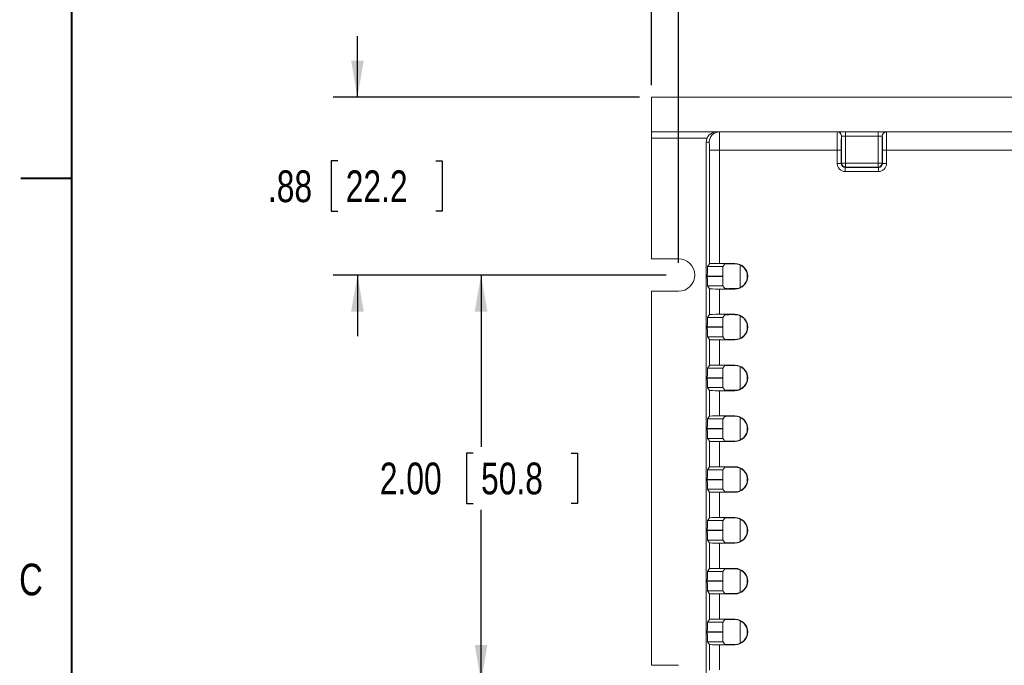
# Model space of a CAD drawing. Header units: inches. Extents: x 0.5 to 33, y 0.5 to 21.5.
# Tile 4 of 35: x 0.5 to 5.4, y 10.2 to 13.4. Entities that reach past the tile are written whole.
import ezdxf

# ---------------------------------------------------------------- set-up
doc = ezdxf.new("R2010")
doc.units = ezdxf.units.IN
doc.header["$MEASUREMENT"] = 0
doc.layers.add('2', color=179, linetype='Continuous')
doc.styles.add('SLDTEXTSTYLE0', font='TXT', dxfattribs={"width": 0.773196})
doc.styles.add('SLDTEXTSTYLE1', font='TXT', dxfattribs={"width": 0.75})
doc.dimstyles.new('SLDDIMSTYLE0', dxfattribs={"dimtxt": 0.156, "dimasz": 0.18, "dimexe": 0, "dimexo": 0.0625, "dimgap": 0.039, "dimtad": 0, "dimtih": 1, "dimtoh": 1, "dimrnd": 1e-09, "dimzin": 12, "dimdsep": 46, "dimtxsty": 'SLDTEXTSTYLE1', "dimsah": 1, "dimcen": 0.09, "dimadec": 0, "dimazin": 3, "dimtfac": 1, "dimtdec": 3, "dimtofl": 0, "dimtmove": 0, "dimatfit": 3, "dimfxl": 1, "dimfrac": 2, "dimtolj": 1, "dimtzin": 12, "dimarcsym": 0})
doc.dimstyles.new('SLDDIMSTYLE1', dxfattribs={"dimtxt": 0.156, "dimasz": 0.18, "dimexe": 0, "dimexo": 0.0625, "dimgap": 0.039, "dimtad": 0, "dimtih": 1, "dimtoh": 1, "dimrnd": 1e-09, "dimzin": 12, "dimdsep": 46, "dimtxsty": 'SLDTEXTSTYLE1', "dimsah": 1, "dimcen": 0.09, "dimadec": 0, "dimazin": 3, "dimtfac": 1, "dimtdec": 3, "dimtmove": 0, "dimatfit": 0, "dimfxl": 1, "dimfrac": 2, "dimtolj": 1, "dimtzin": 12, "dimarcsym": 0})
doc.dimstyles.new('SLDDIMSTYLE2', dxfattribs={"dimtxt": 0.156, "dimasz": 0.18, "dimexe": 0, "dimexo": 0.0625, "dimgap": 0.039, "dimtad": 0, "dimtih": 1, "dimtoh": 1, "dimrnd": 1e-09, "dimzin": 4, "dimdsep": 46, "dimtxsty": 'SLDTEXTSTYLE1', "dimsah": 1, "dimcen": 0.09, "dimadec": 0, "dimazin": 1, "dimtfac": 1, "dimtdec": 3, "dimtofl": 0, "dimtmove": 0, "dimatfit": 3, "dimfxl": 1, "dimfrac": 2, "dimtolj": 1, "dimtzin": 12, "dimarcsym": 0})

# ---------------------------------------------------------------- blocks, each defined once
blk = doc.blocks.new('_D_6')
at = {"layer": '2'}
for p, q in [((6.9081, 14.5464), (6.8765, 14.5464)), ((6.8765, 14.5464), (6.8765, 14.2988)), ((7.3332, 14.5464), (7.3649, 14.5464)), ((7.3649, 14.5464), (7.3649, 14.2988)), ((3.6314, 13.0455), (3.6314, 14.5426)), ((10.2064, 13.0455), (10.2064, 14.5426)), ((3.6314, 14.4226), (6.4176, 14.4226)), ((10.2064, 14.4226), (7.4203, 14.4226)), ((6.8765, 14.2988), (6.9081, 14.2988)), ((7.3649, 14.2988), (7.3332, 14.2988))]:
    blk.add_line(p, q, dxfattribs=at)
for points in [[(3.6314, 14.4226), (3.8114, 14.3913), (3.8114, 14.4538)], [(10.2064, 14.4226), (10.0264, 14.4538), (10.0264, 14.3913)]]:
    blk.add_solid(points, dxfattribs=at)
at = {"layer": '2', "char_height": 0.156, "attachment_point": 1, "style": 'SLDTEXTSTYLE1'}
for s, insert in [('6.58', (6.4493, 14.4999)), ('167', (6.9478, 14.4999))]:
    blk.add_mtext(s, dxfattribs=dict(at, insert=insert))
blk = doc.blocks.new('_D_7')
at = {"layer": '2'}
for p, q in [((3.7634, 12.1705), (3.7634, 14.1309)), ((6.8212, 14.1347), (6.7895, 14.1347)), ((6.7895, 14.1347), (6.7895, 13.8871)), ((7.4191, 14.1347), (7.4508, 14.1347)), ((7.4508, 14.1347), (7.4508, 13.8871)), ((10.0734, 12.1705), (10.0734, 14.1309)), ((3.7634, 14.0109), (6.3307, 14.0109)), ((10.0734, 14.0109), (7.5062, 14.0109)), ((6.7895, 13.8871), (6.8212, 13.8871)), ((7.4508, 13.8871), (7.4191, 13.8871))]:
    blk.add_line(p, q, dxfattribs=at)
for points in [[(3.7634, 14.0109), (3.9434, 13.9796), (3.9434, 14.0421)], [(10.0734, 14.0109), (9.8934, 14.0421), (9.8934, 13.9796)]]:
    blk.add_solid(points, dxfattribs=at)
at = {"layer": '2', "char_height": 0.156, "attachment_point": 1, "style": 'SLDTEXTSTYLE1'}
for s, insert in [('6.31', (6.3623, 14.0881)), ('160.3', (6.8608, 14.0881))]:
    blk.add_mtext(s, dxfattribs=dict(at, insert=insert))
blk = doc.blocks.new('_D_9')
at = {"layer": '2'}
for p, q in [((2.1827, 12.9855), (2.1827, 13.2855)), ((3.5714, 12.9855), (2.0627, 12.9855)), ((2.0855, 12.6719), (2.0538, 12.6719)), ((2.0538, 12.6719), (2.0538, 12.4242)), ((2.5681, 12.6719), (2.5998, 12.6719)), ((2.5998, 12.6719), (2.5998, 12.4242)), ((2.0538, 12.4242), (2.0855, 12.4242)), ((2.5998, 12.4242), (2.5681, 12.4242)), ((3.7034, 12.1105), (2.0627, 12.1105)), ((2.1827, 12.1105), (2.1827, 11.8105))]:
    blk.add_line(p, q, dxfattribs=at)
for points in [[(2.1827, 12.9855), (2.214, 13.1655), (2.1515, 13.1655)], [(2.1827, 12.1105), (2.1515, 11.9305), (2.214, 11.9305)]]:
    blk.add_solid(points, dxfattribs=at)
at = {"layer": '2', "char_height": 0.156, "attachment_point": 1, "style": 'SLDTEXTSTYLE1'}
for s, insert in [('.88', (1.7419, 12.6253)), ('22.2', (2.1251, 12.6253))]:
    blk.add_mtext(s, dxfattribs=dict(at, insert=insert))
blk = doc.blocks.new('_D_10')
at = {"layer": '2'}
for p, q in [((3.7034, 12.1105), (2.6714, 12.1105)), ((2.7914, 12.1105), (2.7914, 11.266)), ((2.7518, 11.2344), (2.7201, 11.2344)), ((2.7201, 11.2344), (2.7201, 10.9867)), ((3.2345, 11.2344), (3.2662, 11.2344)), ((3.2662, 11.2344), (3.2662, 10.9867)), ((2.7201, 10.9867), (2.7518, 10.9867)), ((3.2662, 10.9867), (3.2345, 10.9867)), ((2.7914, 10.1105), (2.7914, 10.955)), ((3.7034, 10.1105), (2.6714, 10.1105))]:
    blk.add_line(p, q, dxfattribs=at)
for points in [[(2.7914, 12.1105), (2.7602, 11.9305), (2.8227, 11.9305)], [(2.7914, 10.1105), (2.8227, 10.2905), (2.7602, 10.2905)]]:
    blk.add_solid(points, dxfattribs=at)
at = {"layer": '2', "char_height": 0.156, "attachment_point": 1, "style": 'SLDTEXTSTYLE1'}
for s, insert in [('2.00', (2.2929, 11.1878)), ('50.8', (2.7914, 11.1878))]:
    blk.add_mtext(s, dxfattribs=dict(at, insert=insert))

msp = doc.modelspace()

# ---------------------------------------------------------------- linework, layer by layer
at = {"color": 7, "linetype": 'Continuous', "lineweight": 15}
for p, q in [((3.6314, 12.8145), (3.6314, 12.9855)), ((3.6314, 12.9855), (10.2064, 12.9855)), ((10.2064, 12.8145), (3.6314, 12.8145)), ((3.6314, 12.7845), (3.6314, 12.8145)), ((4.5865, 12.8145), (4.5865, 12.7945)), ((4.7464, 12.7945), (4.7464, 12.8145)), ((3.6314, 12.7845), (3.6314, 12.1905)), ((3.9001, 12.7645), (3.9001, 9.5491)), ((3.9149, 12.7645), (3.9001, 12.7645)), ((4.5665, 12.7945), (4.5661, 12.7945)), ((4.5665, 12.6615), (4.5665, 12.7945)), ((4.5665, 12.7945), (4.5865, 12.7945)), ((4.5865, 12.7945), (4.5865, 12.6615)), ((4.7464, 12.7945), (4.5865, 12.7945)), ((4.7464, 12.7945), (4.7664, 12.7945)), ((4.7464, 12.6615), (4.7464, 12.7945)), ((4.7664, 12.7945), (4.7664, 12.6615)), ((4.7668, 12.7945), (4.7664, 12.7945)), ((3.9156, 12.1662), (3.9156, 12.7245)), ((3.9156, 12.7245), (3.9656, 12.7245)), ((3.9656, 12.7245), (3.9656, 12.1675)), ((4.5449, 12.7245), (3.9656, 12.7245)), ((4.5449, 12.6599), (4.5449, 12.7245)), ((4.5449, 12.7245), (4.5649, 12.7245)), ((4.5649, 12.7245), (4.5649, 12.6599)), ((4.768, 12.7245), (4.788, 12.7245)), ((4.768, 12.6599), (4.768, 12.7245)), ((4.788, 12.7245), (4.788, 12.6599)), ((9.0449, 12.7245), (4.788, 12.7245)), ((4.5449, 12.6599), (4.5649, 12.6599)), ((4.5649, 12.6599), (4.5665, 12.6615)), ((4.5665, 12.6615), (4.5865, 12.6615)), ((4.5865, 12.6415), (4.5865, 12.6615)), ((4.5865, 12.6615), (4.7464, 12.6615)), ((4.7464, 12.6615), (4.7664, 12.6615)), ((4.7464, 12.6615), (4.7464, 12.6415)), ((4.7664, 12.6615), (4.768, 12.6599)), ((4.768, 12.6599), (4.788, 12.6599)), ((4.5865, 12.6415), (4.5849, 12.6399)), ((4.5849, 12.6399), (4.748, 12.6399)), ((4.5849, 12.6199), (4.5849, 12.6399)), ((4.748, 12.6199), (4.5849, 12.6199)), ((4.7464, 12.6415), (4.5865, 12.6415)), ((4.748, 12.6399), (4.7464, 12.6415)), ((4.748, 12.6399), (4.748, 12.6199)), ((3.7634, 12.1905), (3.6314, 12.1905)), ((3.9156, 12.1662), (3.9063, 12.1524)), ((3.9063, 12.1524), (3.9826, 12.1524)), ((4.0414, 12.1675), (3.9656, 12.1675)), ((3.9911, 12.1651), (3.9826, 12.1524)), ((4.0414, 12.1656), (4.0111, 12.1656)), ((4.0414, 12.1656), (4.0414, 12.1675)), ((4.0674, 12.1598), (4.0674, 12.0493)), ((3.9055, 12.1054), (3.9055, 12.1037)), ((3.9818, 12.1054), (3.9055, 12.1054)), ((3.9055, 12.1037), (3.9818, 12.1037)), ((3.9818, 12.1054), (3.9818, 12.1037)), ((3.6314, 12.0305), (3.7634, 12.0305)), ((3.6314, 12.0305), (3.6314, 10.1905)), ((3.9826, 12.0567), (3.9063, 12.0567)), ((3.9063, 12.0567), (3.9156, 12.0428)), ((3.9156, 11.9162), (3.9156, 12.0428)), ((3.9656, 12.0415), (3.9656, 11.9175)), ((3.9656, 12.0415), (4.0414, 12.0415)), ((3.9826, 12.0567), (3.9911, 12.044)), ((4.0111, 12.0435), (4.0414, 12.0435)), ((4.0414, 12.0435), (4.0414, 12.0415)), ((3.9156, 11.9162), (3.9063, 11.9024)), ((3.9063, 11.9024), (3.9826, 11.9024)), ((4.0414, 11.9175), (3.9656, 11.9175)), ((3.9911, 11.9151), (3.9826, 11.9024)), ((4.0414, 11.9156), (4.0111, 11.9156)), ((4.0414, 11.9156), (4.0414, 11.9175)), ((4.0674, 11.9098), (4.0674, 11.7993)), ((3.9055, 11.8554), (3.9055, 11.8537)), ((3.9818, 11.8554), (3.9055, 11.8554)), ((3.9055, 11.8537), (3.9818, 11.8537)), ((3.9818, 11.8554), (3.9818, 11.8537)), ((3.9826, 11.8067), (3.9063, 11.8067)), ((3.9063, 11.8067), (3.9156, 11.7928)), ((3.9156, 11.6662), (3.9156, 11.7928)), ((3.9656, 11.7915), (3.9656, 11.6675)), ((3.9656, 11.7915), (4.0414, 11.7915)), ((3.9826, 11.8067), (3.9911, 11.794)), ((4.0111, 11.7935), (4.0414, 11.7935)), ((4.0414, 11.7935), (4.0414, 11.7915)), ((3.9156, 11.6662), (3.9063, 11.6524)), ((3.9063, 11.6524), (3.9826, 11.6524)), ((4.0414, 11.6675), (3.9656, 11.6675)), ((3.9911, 11.6651), (3.9826, 11.6524)), ((4.0414, 11.6656), (4.0111, 11.6656)), ((4.0414, 11.6656), (4.0414, 11.6675)), ((4.0674, 11.6598), (4.0674, 11.5493)), ((3.9055, 11.6054), (3.9055, 11.6037)), ((3.9818, 11.6054), (3.9055, 11.6054)), ((3.9055, 11.6037), (3.9818, 11.6037)), ((3.9818, 11.6054), (3.9818, 11.6037)), ((3.9826, 11.5567), (3.9063, 11.5567)), ((3.9063, 11.5567), (3.9156, 11.5428)), ((3.9156, 11.4162), (3.9156, 11.5428)), ((3.9656, 11.5415), (3.9656, 11.4175)), ((3.9656, 11.5415), (4.0414, 11.5415)), ((3.9826, 11.5567), (3.9911, 11.544)), ((4.0111, 11.5435), (4.0414, 11.5435)), ((4.0414, 11.5435), (4.0414, 11.5415)), ((3.9156, 11.4162), (3.9063, 11.4024)), ((3.9063, 11.4024), (3.9826, 11.4024)), ((4.0414, 11.4175), (3.9656, 11.4175)), ((3.9911, 11.4151), (3.9826, 11.4024)), ((4.0414, 11.4156), (4.0111, 11.4156)), ((4.0414, 11.4156), (4.0414, 11.4175)), ((4.0674, 11.4098), (4.0674, 11.2993)), ((3.9055, 11.3554), (3.9055, 11.3537)), ((3.9818, 11.3554), (3.9055, 11.3554)), ((3.9055, 11.3537), (3.9818, 11.3537)), ((3.9818, 11.3554), (3.9818, 11.3537)), ((3.9826, 11.3067), (3.9063, 11.3067)), ((3.9063, 11.3067), (3.9156, 11.2928)), ((3.9826, 11.3067), (3.9911, 11.294)), ((3.9156, 11.1662), (3.9156, 11.2928)), ((3.9656, 11.2915), (3.9656, 11.1675)), ((3.9656, 11.2915), (4.0414, 11.2915)), ((4.0111, 11.2935), (4.0414, 11.2935)), ((4.0414, 11.2935), (4.0414, 11.2915)), ((3.9156, 11.1662), (3.9063, 11.1524)), ((3.9063, 11.1524), (3.9826, 11.1524)), ((4.0414, 11.1675), (3.9656, 11.1675)), ((3.9911, 11.1651), (3.9826, 11.1524)), ((4.0414, 11.1656), (4.0111, 11.1656)), ((4.0414, 11.1656), (4.0414, 11.1675)), ((4.0674, 11.1598), (4.0674, 11.0493)), ((3.9055, 11.1054), (3.9055, 11.1037)), ((3.9818, 11.1054), (3.9055, 11.1054)), ((3.9055, 11.1037), (3.9818, 11.1037)), ((3.9818, 11.1054), (3.9818, 11.1037)), ((3.9826, 11.0567), (3.9063, 11.0567)), ((3.9063, 11.0567), (3.9156, 11.0428)), ((3.9826, 11.0567), (3.9911, 11.044)), ((3.9156, 10.9162), (3.9156, 11.0428)), ((3.9656, 11.0415), (3.9656, 10.9175)), ((3.9656, 11.0415), (4.0414, 11.0415)), ((4.0111, 11.0435), (4.0414, 11.0435)), ((4.0414, 11.0435), (4.0414, 11.0415)), ((3.9156, 10.9162), (3.9063, 10.9024)), ((4.0414, 10.9175), (3.9656, 10.9175)), ((3.9911, 10.9151), (3.9826, 10.9024)), ((4.0414, 10.9156), (4.0111, 10.9156)), ((4.0414, 10.9156), (4.0414, 10.9175)), ((4.0674, 10.9098), (4.0674, 10.7993)), ((3.9063, 10.9024), (3.9826, 10.9024)), ((3.9055, 10.8554), (3.9055, 10.8537)), ((3.9818, 10.8554), (3.9055, 10.8554)), ((3.9055, 10.8537), (3.9818, 10.8537)), ((3.9818, 10.8554), (3.9818, 10.8537)), ((3.9826, 10.8067), (3.9063, 10.8067)), ((3.9063, 10.8067), (3.9156, 10.7928)), ((3.9156, 10.6662), (3.9156, 10.7928)), ((3.9656, 10.7915), (3.9656, 10.6675)), ((3.9656, 10.7915), (4.0414, 10.7915)), ((3.9826, 10.8067), (3.9911, 10.794)), ((4.0111, 10.7935), (4.0414, 10.7935)), ((4.0414, 10.7935), (4.0414, 10.7915)), ((3.9156, 10.6662), (3.9063, 10.6524)), ((4.0414, 10.6675), (3.9656, 10.6675)), ((4.0414, 10.6656), (4.0414, 10.6675)), ((3.9063, 10.6524), (3.9826, 10.6524)), ((3.9911, 10.6651), (3.9826, 10.6524)), ((4.0414, 10.6656), (4.0111, 10.6656)), ((4.0674, 10.6598), (4.0674, 10.5493)), ((3.9055, 10.6054), (3.9055, 10.6037)), ((3.9818, 10.6054), (3.9055, 10.6054)), ((3.9055, 10.6037), (3.9818, 10.6037)), ((3.9818, 10.6054), (3.9818, 10.6037)), ((3.9826, 10.5567), (3.9063, 10.5567)), ((3.9063, 10.5567), (3.9156, 10.5428)), ((3.9156, 10.4162), (3.9156, 10.5428)), ((3.9656, 10.5415), (3.9656, 10.4175)), ((3.9656, 10.5415), (4.0414, 10.5415)), ((3.9826, 10.5567), (3.9911, 10.544)), ((4.0111, 10.5435), (4.0414, 10.5435)), ((4.0414, 10.5435), (4.0414, 10.5415)), ((3.9156, 10.4162), (3.9063, 10.4024)), ((3.9063, 10.4024), (3.9826, 10.4024)), ((4.0414, 10.4175), (3.9656, 10.4175)), ((3.9911, 10.4151), (3.9826, 10.4024)), ((4.0414, 10.4156), (4.0111, 10.4156)), ((4.0414, 10.4156), (4.0414, 10.4175)), ((4.0674, 10.4098), (4.0674, 10.2993)), ((3.9055, 10.3554), (3.9055, 10.3537)), ((3.9818, 10.3554), (3.9055, 10.3554)), ((3.9055, 10.3537), (3.9818, 10.3537)), ((3.9818, 10.3554), (3.9818, 10.3537)), ((3.9826, 10.3067), (3.9063, 10.3067)), ((3.9063, 10.3067), (3.9156, 10.2928)), ((3.9156, 10.1662), (3.9156, 10.2928)), ((3.9656, 10.2915), (3.9656, 10.1675)), ((3.9656, 10.2915), (4.0414, 10.2915)), ((3.9826, 10.3067), (3.9911, 10.294)), ((4.0111, 10.2935), (4.0414, 10.2935)), ((4.0414, 10.2935), (4.0414, 10.2915)), ((3.7634, 10.1905), (3.6314, 10.1905))]:
    msp.add_line(p, q, dxfattribs=at)
at = {"color": 8, "linetype": 'Continuous', "lineweight": 15}
msp.add_line((3.9043, 12.7845), (3.6314, 12.7845), dxfattribs=at)
at = {"color": 7, "linetype": 'Continuous', "lineweight": 15}
for centre, radius, start, end in [((3.9649, 12.7645), 0.05, 90.0043, 180.0046), ((4.5461, 12.7945), 0.02, 359.9958, 89.9958), ((4.5465, 12.7945), 0.02, 359.9956, 89.9956), ((4.7864, 12.7945), 0.02, 90.0044, 180.0044), ((4.7868, 12.7945), 0.02, 90.0042, 180.0042), ((4.5865, 12.6615), 0.02, 180.0207, 269.9793), ((4.7464, 12.6615), 0.02, 270.0211, 359.9793), ((3.7634, 12.1105), 0.08, 270, 90), ((4.0414, 12.1045), 0.063, 270, 90), ((4.0414, 12.1045), 0.061, 270, 90), ((4.0414, 11.8545), 0.063, 270, 90), ((4.0414, 11.8545), 0.061, 270, 90), ((4.0414, 11.6045), 0.063, 270, 90), ((4.0414, 11.6045), 0.061, 270, 90), ((4.0414, 11.3545), 0.063, 270, 90), ((4.0414, 11.3545), 0.061, 270, 90), ((4.0414, 11.1045), 0.063, 270, 90), ((4.0414, 11.1045), 0.061, 270, 90), ((4.0414, 10.8545), 0.063, 270, 90), ((4.0414, 10.8545), 0.061, 270, 90), ((4.0414, 10.6045), 0.063, 270, 90), ((4.0414, 10.6045), 0.061, 270, 90), ((4.0414, 10.3545), 0.063, 270, 90), ((4.0414, 10.3545), 0.061, 270, 90)]:
    msp.add_arc(centre, radius, start, end, dxfattribs=at)
for centre, major_axis, ratio, start_param, end_param in [((3.9501, 12.7645), (-0.0327, 0.0378), 0.998942, 5.570266, 7.141063), ((3.9649, 12.7245), (0, 0.09), 0.007758, 4.712389, 6.283185), ((4.5461, 12.7245), (0, 0.09), 0.013576, 0, 1.570796), ((4.7868, 12.7245), (0, 0.09), 0.013576, 4.712389, 6.283185), ((3.9149, 12.7245), (0, 0.04), 0.017455, 4.712389, 6.283185), ((4.5661, 12.7245), (0, 0.07), 0.017455, 0, 1.570796), ((4.7668, 12.7245), (0, 0.07), 0.017455, 4.712389, 6.283185), ((4.5849, 12.6599), (0.0283, 0.0283), 0.999695, 2.356347, 3.926839), ((4.5849, 12.6599), (0.0142, 0.0142), 0.999087, 2.356347, 3.926839), ((4.748, 12.6599), (-0.0283, 0.0283), 0.999695, 2.356347, 3.926839), ((4.748, 12.6599), (0.0142, -0.0142), 0.999087, 5.497939, 7.068431), ((3.9063, 12.1054), (0, 0.047), 0.017455, 0.02618, 1.570796), ((3.9656, 12.1662), (0.05, 0), 0.026186, 1.570796, 3.124139), ((3.9827, 12.1054), (0, 0.047), 0.017455, 0.02618, 1.570796), ((4.0111, 12.165), (0.02, 0), 0.026186, 1.570796, 3.124139), ((3.9063, 12.1037), (0, 0.047), 0.017455, 1.570796, 3.115413), ((3.9827, 12.1037), (0, 0.047), 0.017455, 1.570796, 3.115413), ((3.9656, 12.0428), (0.05, 0), 0.026186, 3.159046, 4.712389), ((4.0111, 12.044), (0.02, 0), 0.026186, 3.159046, 4.712389), ((3.9063, 11.8554), (0, 0.047), 0.017455, 0.02618, 1.570796), ((3.9656, 11.9162), (0.05, 0), 0.026186, 1.570796, 3.124139), ((3.9827, 11.8554), (0, 0.047), 0.017455, 0.02618, 1.570796), ((4.0111, 11.915), (0.02, 0), 0.026186, 1.570796, 3.124139), ((3.9063, 11.8537), (0, 0.047), 0.017455, 1.570796, 3.115413), ((3.9827, 11.8537), (0, 0.047), 0.017455, 1.570796, 3.115413), ((3.9656, 11.7928), (0.05, 0), 0.026186, 3.159046, 4.712389), ((4.0111, 11.794), (0.02, 0), 0.026186, 3.159046, 4.712389), ((3.9063, 11.6054), (0, 0.047), 0.017455, 0.02618, 1.570796), ((3.9656, 11.6662), (0.05, 0), 0.026186, 1.570796, 3.124139), ((3.9827, 11.6054), (0, 0.047), 0.017455, 0.02618, 1.570796), ((4.0111, 11.665), (0.02, 0), 0.026186, 1.570796, 3.124139), ((3.9063, 11.6037), (0, 0.047), 0.017455, 1.570796, 3.115413), ((3.9827, 11.6037), (0, 0.047), 0.017455, 1.570796, 3.115413), ((3.9656, 11.5428), (0.05, 0), 0.026186, 3.159046, 4.712389), ((4.0111, 11.544), (0.02, 0), 0.026186, 3.159046, 4.712389), ((3.9063, 11.3554), (0, 0.047), 0.017455, 0.02618, 1.570796), ((3.9656, 11.4162), (0.05, 0), 0.026186, 1.570796, 3.124139), ((3.9827, 11.3554), (0, 0.047), 0.017455, 0.02618, 1.570796), ((4.0111, 11.415), (0.02, 0), 0.026186, 1.570796, 3.124139), ((3.9063, 11.3537), (0, 0.047), 0.017455, 1.570796, 3.115413), ((3.9827, 11.3537), (0, 0.047), 0.017455, 1.570796, 3.115413), ((3.9656, 11.2928), (0.05, 0), 0.026186, 3.159046, 4.712389), ((4.0111, 11.294), (0.02, 0), 0.026186, 3.159046, 4.712389), ((3.9063, 11.1054), (0, 0.047), 0.017455, 0.02618, 1.570796), ((3.9656, 11.1662), (0.05, 0), 0.026186, 1.570796, 3.124139), ((3.9827, 11.1054), (0, 0.047), 0.017455, 0.02618, 1.570796), ((4.0111, 11.165), (0.02, 0), 0.026186, 1.570796, 3.124139), ((3.9063, 11.1037), (0, 0.047), 0.017455, 1.570796, 3.115413), ((3.9827, 11.1037), (0, 0.047), 0.017455, 1.570796, 3.115413), ((3.9656, 11.0428), (0.05, 0), 0.026186, 3.159046, 4.712389), ((4.0111, 11.044), (0.02, 0), 0.026186, 3.159046, 4.712389), ((3.9656, 10.9162), (0.05, 0), 0.026186, 1.570796, 3.124139), ((4.0111, 10.915), (0.02, 0), 0.026186, 1.570796, 3.124139), ((3.9063, 10.8554), (0, 0.047), 0.017455, 0.02618, 1.570796), ((3.9827, 10.8554), (0, 0.047), 0.017455, 0.02618, 1.570796), ((3.9063, 10.8537), (0, 0.047), 0.017455, 1.570796, 3.115413), ((3.9827, 10.8537), (0, 0.047), 0.017455, 1.570796, 3.115413), ((3.9656, 10.7928), (0.05, 0), 0.026186, 3.159046, 4.712389), ((4.0111, 10.794), (0.02, 0), 0.026186, 3.159046, 4.712389), ((3.9656, 10.6662), (0.05, 0), 0.026186, 1.570796, 3.124139), ((3.9063, 10.6054), (0, 0.047), 0.017455, 0.02618, 1.570796), ((3.9827, 10.6054), (0, 0.047), 0.017455, 0.02618, 1.570796), ((4.0111, 10.665), (0.02, 0), 0.026186, 1.570796, 3.124139), ((3.9063, 10.6037), (0, 0.047), 0.017455, 1.570796, 3.115413), ((3.9827, 10.6037), (0, 0.047), 0.017455, 1.570796, 3.115413), ((3.9656, 10.5428), (0.05, 0), 0.026186, 3.159046, 4.712389), ((4.0111, 10.544), (0.02, 0), 0.026186, 3.159046, 4.712389), ((3.9063, 10.3554), (0, 0.047), 0.017455, 0.02618, 1.570796), ((3.9656, 10.4162), (0.05, 0), 0.026186, 1.570796, 3.124139), ((3.9827, 10.3554), (0, 0.047), 0.017455, 0.02618, 1.570796), ((4.0111, 10.415), (0.02, 0), 0.026186, 1.570796, 3.124139), ((3.9063, 10.3537), (0, 0.047), 0.017455, 1.570796, 3.115413), ((3.9827, 10.3537), (0, 0.047), 0.017455, 1.570796, 3.115413), ((3.9656, 10.2928), (0.05, 0), 0.026186, 3.159046, 4.712389), ((4.0111, 10.294), (0.02, 0), 0.026186, 3.159046, 4.712389)]:
    msp.add_ellipse(centre, major_axis=major_axis, ratio=ratio, start_param=start_param, end_param=end_param, dxfattribs=at)
at = {"layer": '2', "color": 7, "linetype": 'Continuous', "lineweight": 40}
for p, q in [((0.775, 16.275), (0.775, 0.775)), ((0.525, 12.5875), (0.775, 12.5875))]:
    msp.add_line(p, q, dxfattribs=at)

# ---------------------------------------------------------------- texts
at = {"layer": '2', "color": 7, "insert": (0.5752, 10.6907), "char_height": 0.156, "attachment_point": 2, "style": 'SLDTEXTSTYLE0'}
msp.add_mtext('C', dxfattribs=at)

# ---------------------------------------------------------------- dimensions: what is measured, and where the dimension line sits
at = {"layer": '2'}
for base, p1, p2, picture, middle in [((10.206437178, 14.4225932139), (3.631437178, 12.985535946), (10.206437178, 12.985535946), '_D_6', (6.918937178, 14.4225932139)), ((10.0734, 14.0109), (3.7634, 12.1105), (10.0734, 12.1105), '_D_7', (6.9184, 14.0109))]:
    dim = msp.add_linear_dim(base=base, p1=p1, p2=p2, dimstyle='SLDDIMSTYLE0', dxfattribs=at)
    dim.commit()
    dim.dimension.update_dxf_attribs({"geometry": picture, "text_midpoint": middle, "dimtype": 160})
for base, p1, p2, dimstyle, picture, middle in [((2.1827348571, 12.985535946), (3.763437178, 12.110535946), (3.631437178, 12.985535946), 'SLDDIMSTYLE1', '_D_9', (2.1827348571, 12.548035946)), ((2.7914, 10.1105), (3.7634, 12.1105), (3.7634, 10.1105), 'SLDDIMSTYLE2', '_D_10', (2.7914, 11.1105))]:
    dim = msp.add_linear_dim(base=base, p1=p1, p2=p2, angle=90, dimstyle=dimstyle, dxfattribs=at)
    dim.commit()
    dim.dimension.update_dxf_attribs({"geometry": picture, "text_midpoint": middle, "dimtype": 160})

doc.saveas('drawing.dxf')
